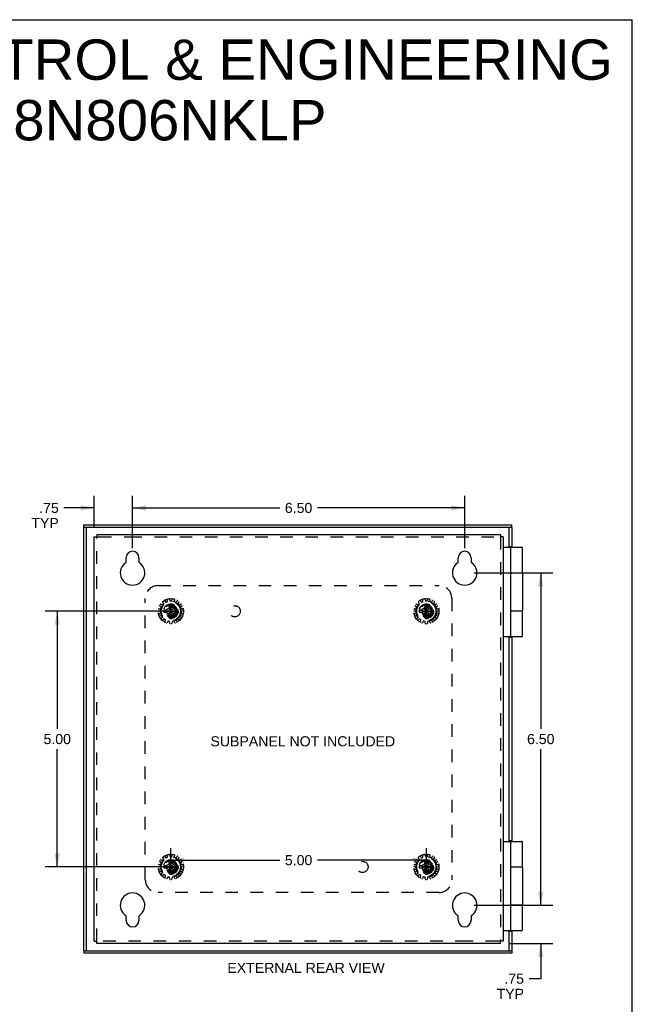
# Model space of a CAD drawing. Header units: inches. Extents: x 0 to 44.7, y 0 to 28.9.
# Tile 11 of 11: x 32.7 to 44.7, y 9.7 to 28.9. Entities that reach past the tile are written whole.
import ezdxf

# ---------------------------------------------------------------- set-up
doc = ezdxf.new("R2010")
doc.units = ezdxf.units.IN
doc.header["$LTSCALE"] = 2.460526
doc.header["$MEASUREMENT"] = 0
doc.linetypes.add('HIDDEN', pattern=[0.2, 0.1, -0.1])
doc.layers.get('0').update_dxf_attribs({"linetype": 'CONTINUOUS'})
for name, color, linetype in [('DEFAULT_2', 8, 'HIDDEN'), ('DIMENSIONS', 7, 'CONTINUOUS'), ('DOOR_ASSEMBLY', 7, 'CONTINUOUS'), ('SUBPANEL', 7, 'CONTINUOUS')]:
    doc.layers.add(name, color=color, linetype=linetype)
doc.styles.get("Standard").update_dxf_attribs({"font": 'arial.ttf'})
doc.dimstyles.new('DIMSTYLE_1', dxfattribs={"dimtxt": 0.197368, "dimasz": 0.263158, "dimexe": 0.09, "dimexo": 0.07, "dimgap": 0.0375, "dimtad": 0, "dimtih": 1, "dimtoh": 1, "dimzin": 4, "dimdsep": 46, "dimtxsty": 'Standard', "dimblk": '_FILLED', "dimblk1": '_FILLED', "dimblk2": '_FILLED', "dimcen": 0.09, "dimadec": 3, "dimazin": 1, "dimtfac": 1, "dimtdec": 3, "dimtofl": 0, "dimtmove": 0, "dimatfit": 3, "dimldrblk": '_FILLED', "dimfxl": 0, "dimtolj": 1, "dimtzin": 4, "dimarcsym": 0})

# ---------------------------------------------------------------- blocks, each defined once
blk = doc.blocks.new('_FILLED')
at = {"color": 0, "linetype": 'ByBlock'}
blk.add_solid([(0, 0), (-1, 0.2), (-1, -0.2)], dxfattribs=at)
blk = doc.blocks.new('*D3')
at = {"layer": 'DIMENSIONS', "color": 2, "linetype": 'Continuous'}
for p, q in [((35.663, 17.38), (33.245, 17.38)), ((33.482, 17.38), (33.482, 15.078)), ((33.482, 12.38), (33.482, 14.683)), ((35.663, 12.38), (33.245, 12.38))]:
    blk.add_line(p, q, dxfattribs=at)
at = {"layer": 'DIMENSIONS', "color": 2, "linetype": 'Continuous', "xscale": 0.2631578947, "yscale": 0.2631578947, "zscale": 0.2631578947}
for p, rotation in [((33.482, 17.38), 90), ((33.482, 12.38), 270)]:
    blk.add_blockref('_FILLED', p, dxfattribs=dict(at, rotation=rotation))
at = {"layer": 'DIMENSIONS', "color": 2, "linetype": 'Continuous', "insert": (33.482, 14.979), "char_height": 0.1974, "width": 0.53634, "attachment_point": 2, "line_spacing_factor": 0.9}
blk.add_mtext('5.00', dxfattribs=at)
blk = doc.blocks.new('*D4')
at = {"layer": 'DIMENSIONS', "color": 2, "linetype": 'Continuous'}
for p, q in [((35.706, 12.436), (35.706, 12.749)), ((40.706, 12.436), (40.706, 12.749)), ((35.706, 12.513), (37.839, 12.513)), ((40.706, 12.513), (38.573, 12.513))]:
    blk.add_line(p, q, dxfattribs=at)
at = {"layer": 'DIMENSIONS', "color": 2, "linetype": 'Continuous', "xscale": 0.2631578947, "yscale": 0.2631578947, "zscale": 0.2631578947, "rotation": 180}
blk.add_blockref('_FILLED', (35.706, 12.513), dxfattribs=at)
at = {"layer": 'DIMENSIONS', "color": 2, "linetype": 'Continuous', "xscale": 0.2631578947, "yscale": 0.2631578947, "zscale": 0.2631578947}
blk.add_blockref('_FILLED', (40.706, 12.513), dxfattribs=at)
at = {"layer": 'DIMENSIONS', "color": 2, "linetype": 'Continuous', "insert": (38.206, 12.611), "char_height": 0.1974, "width": 0.53634, "attachment_point": 2, "line_spacing_factor": 0.9}
blk.add_mtext('5.00', dxfattribs=at)
blk = doc.blocks.new('*D8')
at = {"layer": 'DIMENSIONS', "color": 2, "linetype": 'Continuous'}
for p, q in [((34.956, 18.611), (34.956, 19.637)), ((41.456, 18.611), (41.456, 19.637)), ((34.956, 19.4), (37.839, 19.4)), ((41.456, 19.4), (38.573, 19.4))]:
    blk.add_line(p, q, dxfattribs=at)
at = {"layer": 'DIMENSIONS', "color": 2, "linetype": 'Continuous', "xscale": 0.2631578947, "yscale": 0.2631578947, "zscale": 0.2631578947, "rotation": 180}
blk.add_blockref('_FILLED', (34.956, 19.4), dxfattribs=at)
at = {"layer": 'DIMENSIONS', "color": 2, "linetype": 'Continuous', "xscale": 0.2631578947, "yscale": 0.2631578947, "zscale": 0.2631578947}
blk.add_blockref('_FILLED', (41.456, 19.4), dxfattribs=at)
at = {"layer": 'DIMENSIONS', "color": 2, "linetype": 'Continuous', "insert": (38.206, 19.499), "char_height": 0.1974, "width": 0.53634, "attachment_point": 2, "line_spacing_factor": 0.9}
blk.add_mtext('6.50', dxfattribs=at)
blk = doc.blocks.new('*D9')
at = {"layer": 'DIMENSIONS', "color": 2, "linetype": 'Continuous'}
for p, q in [((41.64, 18.13), (43.182, 18.13)), ((42.945, 18.13), (42.945, 15.078)), ((42.945, 11.63), (42.945, 14.683)), ((41.64, 11.63), (43.182, 11.63))]:
    blk.add_line(p, q, dxfattribs=at)
at = {"layer": 'DIMENSIONS', "color": 2, "linetype": 'Continuous', "xscale": 0.2631578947, "yscale": 0.2631578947, "zscale": 0.2631578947}
for p, rotation in [((42.945, 18.13), 90), ((42.945, 11.63), 270)]:
    blk.add_blockref('_FILLED', p, dxfattribs=dict(at, rotation=rotation))
at = {"layer": 'DIMENSIONS', "color": 2, "linetype": 'Continuous', "insert": (42.945, 14.979), "char_height": 0.1974, "width": 0.53634, "attachment_point": 2, "line_spacing_factor": 0.9}
blk.add_mtext('6.50', dxfattribs=at)
blk = doc.blocks.new('*D12')
at = {"layer": 'DIMENSIONS', "color": 2, "linetype": 'Continuous'}
for p, q in [((42.945, 11.63), (42.945, 12.157)), ((41.64, 11.63), (43.182, 11.63)), ((42.342, 10.88), (43.182, 10.88)), ((42.945, 10.88), (42.945, 10.194)), ((42.945, 10.194), (42.715, 10.194))]:
    blk.add_line(p, q, dxfattribs=at)
at = {"layer": 'DIMENSIONS', "color": 2, "linetype": 'Continuous', "xscale": 0.2631578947, "yscale": 0.2631578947, "zscale": 0.2631578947}
for p, rotation in [((42.945, 11.63), 270), ((42.945, 10.88), 90)]:
    blk.add_blockref('_FILLED', p, dxfattribs=dict(at, rotation=rotation))
at = {"layer": 'DIMENSIONS', "color": 2, "linetype": 'Continuous', "insert": (42.616, 10.293), "char_height": 0.1974, "width": 0.53488, "attachment_point": 3, "line_spacing_factor": 0.9}
blk.add_mtext('.75\\PTYP', dxfattribs=at)
blk = doc.blocks.new('*D13')
at = {"layer": 'DIMENSIONS', "color": 2, "linetype": 'Continuous'}
for p, q in [((34.206, 19.016), (34.206, 19.637)), ((34.956, 18.611), (34.956, 19.637)), ((34.206, 19.4), (33.611, 19.4)), ((34.956, 19.4), (35.483, 19.4))]:
    blk.add_line(p, q, dxfattribs=at)
at = {"layer": 'DIMENSIONS', "color": 2, "linetype": 'Continuous', "xscale": 0.2631578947, "yscale": 0.2631578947, "zscale": 0.2631578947}
blk.add_blockref('_FILLED', (34.206, 19.4), dxfattribs=at)
at = {"layer": 'DIMENSIONS', "color": 2, "linetype": 'Continuous', "xscale": 0.2631578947, "yscale": 0.2631578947, "zscale": 0.2631578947, "rotation": 180}
blk.add_blockref('_FILLED', (34.956, 19.4), dxfattribs=at)
at = {"layer": 'DIMENSIONS', "color": 2, "linetype": 'Continuous', "insert": (33.512, 19.499), "char_height": 0.1974, "width": 0.53488, "attachment_point": 3, "line_spacing_factor": 0.9}
blk.add_mtext('.75\\PTYP', dxfattribs=at)

msp = doc.modelspace()

# ---------------------------------------------------------------- linework, layer by layer
at = {"color": 7, "linetype": 'Continuous'}
for p, q in [((0, 28.947), (44.737, 28.947)), ((44.737, 0), (44.737, 28.947)), ((34.254, 18.88), (34.254, 18.832)), ((42.158, 18.88), (42.158, 18.832)), ((34.206, 18.832), (34.254, 18.832)), ((42.206, 18.832), (42.158, 18.832)), ((34.206, 10.928), (34.254, 10.928)), ((34.254, 10.88), (34.254, 10.928)), ((42.206, 10.928), (42.158, 10.928)), ((42.158, 10.88), (42.158, 10.928))]:
    msp.add_line(p, q, dxfattribs=at)
at = {"color": 3, "linetype": 'Continuous'}
for p, q in [((34.254, 18.88), (42.158, 18.88)), ((34.206, 10.928), (34.206, 18.832)), ((42.206, 18.832), (42.206, 10.928)), ((34.831, 18.346), (34.831, 18.427)), ((35.081, 18.427), (35.081, 18.346)), ((41.331, 18.346), (41.331, 18.427)), ((41.581, 18.427), (41.581, 18.346)), ((34.831, 11.333), (34.831, 11.414)), ((35.081, 11.414), (35.081, 11.333)), ((41.331, 11.333), (41.331, 11.414)), ((41.581, 11.414), (41.581, 11.333)), ((42.158, 10.88), (34.254, 10.88))]:
    msp.add_line(p, q, dxfattribs=at)
for centre, radius, start, end in [((34.956, 18.427), 0.125, 0, 180), ((41.456, 18.427), 0.125, 0, 180), ((34.956, 18.13), 0.24, 123.8964, 56.1036), ((34.811, 18.346), 0.02, 303.8964, 360), ((35.101, 18.346), 0.02, 180, 236.1036), ((41.456, 18.13), 0.24, 123.8964, 56.1036), ((41.311, 18.346), 0.02, 303.8964, 360), ((41.601, 18.346), 0.02, 180, 236.1036), ((34.956, 11.63), 0.24, 303.8964, 236.1036), ((41.456, 11.63), 0.24, 303.8964, 236.1036), ((34.811, 11.414), 0.02, 0, 56.1036), ((35.101, 11.414), 0.02, 123.8964, 180), ((41.311, 11.414), 0.02, 0, 56.1036), ((41.601, 11.414), 0.02, 123.8964, 180), ((34.956, 11.333), 0.125, 180, 360), ((41.456, 11.333), 0.125, 180, 360)]:
    msp.add_arc(centre, radius, start, end, dxfattribs=at)
at = {"layer": 'DEFAULT_2', "color": 8, "linetype": 'HIDDEN'}
for p, q in [((34.254, 10.928), (34.254, 18.832)), ((34.254, 18.832), (34.301, 18.832)), ((34.301, 18.832), (34.894, 18.832)), ((34.894, 18.832), (42.158, 18.832)), ((42.158, 18.832), (42.158, 10.928)), ((35.565, 17.534), (35.549, 17.559)), ((35.55, 17.507), (35.564, 17.522)), ((35.585, 17.584), (35.604, 17.563)), ((35.615, 17.56), (35.634, 17.568)), ((35.639, 17.578), (35.636, 17.607)), ((35.679, 17.616), (35.687, 17.588)), ((35.696, 17.581), (35.716, 17.581)), ((35.726, 17.588), (35.734, 17.616)), ((35.777, 17.607), (35.773, 17.578)), ((35.779, 17.568), (35.797, 17.56)), ((35.809, 17.563), (35.827, 17.584)), ((35.863, 17.559), (35.848, 17.534)), ((35.849, 17.522), (35.862, 17.507)), ((40.565, 17.534), (40.549, 17.559)), ((40.55, 17.507), (40.564, 17.522)), ((40.585, 17.584), (40.604, 17.563)), ((40.615, 17.56), (40.634, 17.568)), ((40.639, 17.578), (40.636, 17.607)), ((40.679, 17.616), (40.687, 17.588)), ((40.696, 17.581), (40.716, 17.581)), ((40.726, 17.588), (40.734, 17.616)), ((40.777, 17.607), (40.773, 17.578)), ((40.779, 17.568), (40.797, 17.56)), ((40.809, 17.563), (40.827, 17.584)), ((40.863, 17.559), (40.848, 17.534)), ((40.849, 17.522), (40.862, 17.507)), ((35.497, 17.378), (35.469, 17.383)), ((35.473, 17.427), (35.502, 17.426)), ((35.475, 17.328), (35.501, 17.339)), ((35.514, 17.463), (35.491, 17.479)), ((35.507, 17.349), (35.505, 17.369)), ((35.512, 17.433), (35.518, 17.452)), ((35.513, 17.518), (35.538, 17.505)), ((35.566, 17.398), (35.847, 17.362)), ((35.566, 17.362), (35.847, 17.398)), ((35.567, 17.398), (35.566, 17.398)), ((35.566, 17.362), (35.567, 17.362)), ((35.602, 17.398), (35.567, 17.398)), ((35.567, 17.362), (35.602, 17.362)), ((35.657, 17.43), (35.602, 17.398)), ((35.602, 17.398), (35.811, 17.362)), ((35.602, 17.362), (35.811, 17.398)), ((35.602, 17.362), (35.657, 17.331)), ((35.688, 17.485), (35.657, 17.43)), ((35.657, 17.331), (35.756, 17.43)), ((35.657, 17.43), (35.756, 17.331)), ((35.657, 17.331), (35.688, 17.276)), ((35.688, 17.24), (35.724, 17.521)), ((35.688, 17.521), (35.688, 17.52)), ((35.724, 17.24), (35.688, 17.521)), ((35.688, 17.52), (35.688, 17.485)), ((35.688, 17.276), (35.724, 17.485)), ((35.724, 17.276), (35.688, 17.485)), ((35.724, 17.52), (35.724, 17.521)), ((35.724, 17.485), (35.724, 17.52)), ((35.756, 17.43), (35.724, 17.485)), ((35.724, 17.276), (35.756, 17.331)), ((35.811, 17.398), (35.756, 17.43)), ((35.756, 17.331), (35.811, 17.362)), ((35.846, 17.398), (35.811, 17.398)), ((35.811, 17.362), (35.846, 17.362)), ((35.847, 17.398), (35.846, 17.398)), ((35.846, 17.362), (35.847, 17.362)), ((35.874, 17.505), (35.9, 17.518)), ((35.894, 17.452), (35.901, 17.433)), ((35.922, 17.479), (35.898, 17.463)), ((35.907, 17.369), (35.905, 17.349)), ((35.91, 17.426), (35.939, 17.427)), ((35.911, 17.339), (35.938, 17.328)), ((35.944, 17.383), (35.915, 17.378)), ((40.497, 17.378), (40.469, 17.383)), ((40.473, 17.427), (40.502, 17.426)), ((40.475, 17.328), (40.501, 17.339)), ((40.514, 17.463), (40.491, 17.479)), ((40.507, 17.349), (40.505, 17.369)), ((40.512, 17.433), (40.518, 17.452)), ((40.513, 17.518), (40.538, 17.505)), ((40.566, 17.362), (40.847, 17.398)), ((40.567, 17.398), (40.566, 17.398)), ((40.566, 17.398), (40.847, 17.362)), ((40.566, 17.362), (40.567, 17.362)), ((40.602, 17.398), (40.567, 17.398)), ((40.567, 17.362), (40.602, 17.362)), ((40.657, 17.43), (40.602, 17.398)), ((40.602, 17.362), (40.811, 17.398)), ((40.602, 17.398), (40.811, 17.362)), ((40.602, 17.362), (40.657, 17.331)), ((40.688, 17.485), (40.657, 17.43)), ((40.657, 17.331), (40.756, 17.43)), ((40.657, 17.43), (40.756, 17.331)), ((40.657, 17.331), (40.688, 17.276)), ((40.688, 17.521), (40.688, 17.52)), ((40.688, 17.24), (40.724, 17.521)), ((40.724, 17.24), (40.688, 17.521)), ((40.688, 17.52), (40.688, 17.485)), ((40.688, 17.276), (40.724, 17.485)), ((40.724, 17.276), (40.688, 17.485)), ((40.724, 17.52), (40.724, 17.521)), ((40.724, 17.485), (40.724, 17.52)), ((40.756, 17.43), (40.724, 17.485)), ((40.724, 17.276), (40.756, 17.331)), ((40.811, 17.398), (40.756, 17.43)), ((40.756, 17.331), (40.811, 17.362)), ((40.846, 17.398), (40.811, 17.398)), ((40.811, 17.362), (40.846, 17.362)), ((40.847, 17.398), (40.846, 17.398)), ((40.846, 17.362), (40.847, 17.362)), ((40.874, 17.505), (40.9, 17.518)), ((40.894, 17.452), (40.901, 17.433)), ((40.922, 17.479), (40.898, 17.463)), ((40.907, 17.369), (40.905, 17.349)), ((40.91, 17.426), (40.939, 17.427)), ((40.911, 17.339), (40.938, 17.328)), ((40.944, 17.383), (40.915, 17.378)), ((35.516, 17.293), (35.488, 17.286)), ((35.516, 17.238), (35.536, 17.259)), ((35.537, 17.271), (35.527, 17.288)), ((35.568, 17.223), (35.545, 17.206)), ((35.596, 17.212), (35.58, 17.224)), ((35.59, 17.173), (35.6, 17.2)), ((35.644, 17.181), (35.63, 17.155)), ((35.674, 17.182), (35.655, 17.186)), ((35.684, 17.144), (35.682, 17.173)), ((35.688, 17.276), (35.688, 17.241)), ((35.688, 17.241), (35.688, 17.24)), ((35.724, 17.241), (35.724, 17.276)), ((35.724, 17.24), (35.724, 17.241)), ((35.73, 17.173), (35.728, 17.144)), ((35.758, 17.186), (35.738, 17.182)), ((35.782, 17.155), (35.769, 17.181)), ((35.813, 17.2), (35.823, 17.173)), ((35.833, 17.224), (35.816, 17.212)), ((35.867, 17.206), (35.845, 17.223)), ((35.885, 17.288), (35.875, 17.271)), ((35.877, 17.259), (35.897, 17.238)), ((35.924, 17.286), (35.896, 17.293)), ((40.516, 17.293), (40.488, 17.286)), ((40.516, 17.238), (40.536, 17.259)), ((40.537, 17.271), (40.527, 17.288)), ((40.568, 17.223), (40.545, 17.206)), ((40.596, 17.212), (40.58, 17.224)), ((40.59, 17.173), (40.6, 17.2)), ((40.644, 17.181), (40.63, 17.155)), ((40.674, 17.182), (40.655, 17.186)), ((40.684, 17.144), (40.682, 17.173)), ((40.688, 17.276), (40.688, 17.241)), ((40.688, 17.241), (40.688, 17.24)), ((40.724, 17.241), (40.724, 17.276)), ((40.724, 17.24), (40.724, 17.241)), ((40.73, 17.173), (40.728, 17.144)), ((40.758, 17.186), (40.738, 17.182)), ((40.782, 17.155), (40.769, 17.181)), ((40.813, 17.2), (40.823, 17.173)), ((40.833, 17.224), (40.816, 17.212)), ((40.867, 17.206), (40.845, 17.223)), ((40.885, 17.288), (40.875, 17.271)), ((40.877, 17.259), (40.897, 17.238)), ((40.924, 17.286), (40.896, 17.293)), ((35.513, 12.518), (35.538, 12.505)), ((35.565, 12.534), (35.549, 12.559)), ((35.55, 12.507), (35.564, 12.522)), ((35.585, 12.584), (35.604, 12.563)), ((35.615, 12.56), (35.634, 12.568)), ((35.639, 12.578), (35.636, 12.607)), ((35.679, 12.616), (35.687, 12.588)), ((35.724, 12.24), (35.688, 12.521)), ((35.688, 12.521), (35.688, 12.52)), ((35.688, 12.24), (35.724, 12.521)), ((35.688, 12.52), (35.688, 12.485)), ((35.696, 12.581), (35.716, 12.581)), ((35.724, 12.52), (35.724, 12.521)), ((35.724, 12.485), (35.724, 12.52)), ((35.726, 12.588), (35.734, 12.616)), ((35.777, 12.607), (35.773, 12.578)), ((35.779, 12.568), (35.797, 12.56)), ((35.809, 12.563), (35.827, 12.584)), ((35.863, 12.559), (35.848, 12.534)), ((35.849, 12.522), (35.862, 12.507)), ((35.874, 12.505), (35.9, 12.518)), ((40.513, 12.518), (40.538, 12.505)), ((40.565, 12.534), (40.549, 12.559)), ((40.55, 12.507), (40.564, 12.522)), ((40.585, 12.584), (40.604, 12.563)), ((40.615, 12.56), (40.634, 12.568)), ((40.639, 12.578), (40.636, 12.607)), ((40.679, 12.616), (40.687, 12.588)), ((40.724, 12.24), (40.688, 12.521)), ((40.688, 12.521), (40.688, 12.52)), ((40.688, 12.24), (40.724, 12.521)), ((40.688, 12.52), (40.688, 12.485)), ((40.696, 12.581), (40.716, 12.581)), ((40.724, 12.52), (40.724, 12.521)), ((40.724, 12.485), (40.724, 12.52)), ((40.726, 12.588), (40.734, 12.616)), ((40.777, 12.607), (40.773, 12.578)), ((40.779, 12.568), (40.797, 12.56)), ((40.809, 12.563), (40.827, 12.584)), ((40.863, 12.559), (40.848, 12.534)), ((40.849, 12.522), (40.862, 12.507)), ((40.874, 12.505), (40.9, 12.518)), ((35.497, 12.378), (35.469, 12.383)), ((35.473, 12.427), (35.502, 12.426)), ((35.475, 12.328), (35.501, 12.339)), ((35.514, 12.463), (35.491, 12.479)), ((35.507, 12.349), (35.505, 12.369)), ((35.512, 12.433), (35.518, 12.452)), ((35.566, 12.398), (35.847, 12.362)), ((35.567, 12.398), (35.566, 12.398)), ((35.566, 12.362), (35.847, 12.398)), ((35.566, 12.362), (35.567, 12.362)), ((35.602, 12.398), (35.567, 12.398)), ((35.567, 12.362), (35.602, 12.362)), ((35.657, 12.43), (35.602, 12.398)), ((35.602, 12.398), (35.811, 12.362)), ((35.602, 12.362), (35.811, 12.398)), ((35.602, 12.362), (35.657, 12.331)), ((35.688, 12.485), (35.657, 12.43)), ((35.657, 12.43), (35.756, 12.331)), ((35.657, 12.331), (35.756, 12.43)), ((35.657, 12.331), (35.688, 12.276)), ((35.724, 12.276), (35.688, 12.485)), ((35.688, 12.276), (35.724, 12.485)), ((35.756, 12.43), (35.724, 12.485)), ((35.724, 12.276), (35.756, 12.331)), ((35.811, 12.398), (35.756, 12.43)), ((35.756, 12.331), (35.811, 12.362)), ((35.846, 12.398), (35.811, 12.398)), ((35.811, 12.362), (35.846, 12.362)), ((35.847, 12.398), (35.846, 12.398)), ((35.846, 12.362), (35.847, 12.362)), ((35.894, 12.452), (35.901, 12.433)), ((35.922, 12.479), (35.898, 12.463)), ((35.907, 12.369), (35.905, 12.349)), ((35.91, 12.426), (35.939, 12.427)), ((35.911, 12.339), (35.938, 12.328)), ((35.944, 12.383), (35.915, 12.378)), ((40.497, 12.378), (40.469, 12.383)), ((40.473, 12.427), (40.502, 12.426)), ((40.475, 12.328), (40.501, 12.339)), ((40.514, 12.463), (40.491, 12.479)), ((40.507, 12.349), (40.505, 12.369)), ((40.512, 12.433), (40.518, 12.452)), ((40.566, 12.362), (40.847, 12.398)), ((40.567, 12.398), (40.566, 12.398)), ((40.566, 12.398), (40.847, 12.362)), ((40.566, 12.362), (40.567, 12.362)), ((40.602, 12.398), (40.567, 12.398)), ((40.567, 12.362), (40.602, 12.362)), ((40.657, 12.43), (40.602, 12.398)), ((40.602, 12.362), (40.811, 12.398)), ((40.602, 12.398), (40.811, 12.362)), ((40.602, 12.362), (40.657, 12.331)), ((40.688, 12.485), (40.657, 12.43)), ((40.657, 12.43), (40.756, 12.331)), ((40.657, 12.331), (40.756, 12.43)), ((40.657, 12.331), (40.688, 12.276)), ((40.724, 12.276), (40.688, 12.485)), ((40.688, 12.276), (40.724, 12.485)), ((40.756, 12.43), (40.724, 12.485)), ((40.724, 12.276), (40.756, 12.331)), ((40.811, 12.398), (40.756, 12.43)), ((40.756, 12.331), (40.811, 12.362)), ((40.846, 12.398), (40.811, 12.398)), ((40.811, 12.362), (40.846, 12.362)), ((40.847, 12.398), (40.846, 12.398)), ((40.846, 12.362), (40.847, 12.362)), ((40.894, 12.452), (40.901, 12.433)), ((40.922, 12.479), (40.898, 12.463)), ((40.907, 12.369), (40.905, 12.349)), ((40.91, 12.426), (40.939, 12.427)), ((40.911, 12.339), (40.938, 12.328)), ((40.944, 12.383), (40.915, 12.378)), ((35.516, 12.293), (35.488, 12.286)), ((35.516, 12.238), (35.536, 12.259)), ((35.537, 12.271), (35.527, 12.288)), ((35.568, 12.223), (35.545, 12.206)), ((35.596, 12.212), (35.58, 12.224)), ((35.59, 12.173), (35.6, 12.2)), ((35.644, 12.181), (35.63, 12.155)), ((35.674, 12.182), (35.655, 12.186)), ((35.684, 12.144), (35.682, 12.173)), ((35.688, 12.276), (35.688, 12.241)), ((35.688, 12.241), (35.688, 12.24)), ((35.724, 12.241), (35.724, 12.276)), ((35.724, 12.24), (35.724, 12.241)), ((35.73, 12.173), (35.728, 12.144)), ((35.758, 12.186), (35.738, 12.182)), ((35.782, 12.155), (35.769, 12.181)), ((35.813, 12.2), (35.823, 12.173)), ((35.833, 12.224), (35.816, 12.212)), ((35.867, 12.206), (35.845, 12.223)), ((35.885, 12.288), (35.875, 12.271)), ((35.877, 12.259), (35.897, 12.238)), ((35.924, 12.286), (35.896, 12.293)), ((40.516, 12.293), (40.488, 12.286)), ((40.516, 12.238), (40.536, 12.259)), ((40.537, 12.271), (40.527, 12.288)), ((40.568, 12.223), (40.545, 12.206)), ((40.596, 12.212), (40.58, 12.224)), ((40.59, 12.173), (40.6, 12.2)), ((40.644, 12.181), (40.63, 12.155)), ((40.674, 12.182), (40.655, 12.186)), ((40.684, 12.144), (40.682, 12.173)), ((40.688, 12.276), (40.688, 12.241)), ((40.688, 12.241), (40.688, 12.24)), ((40.724, 12.241), (40.724, 12.276)), ((40.724, 12.24), (40.724, 12.241)), ((40.73, 12.173), (40.728, 12.144)), ((40.758, 12.186), (40.738, 12.182)), ((40.782, 12.155), (40.769, 12.181)), ((40.813, 12.2), (40.823, 12.173)), ((40.833, 12.224), (40.816, 12.212)), ((40.867, 12.206), (40.845, 12.223)), ((40.885, 12.288), (40.875, 12.271)), ((40.877, 12.259), (40.897, 12.238)), ((40.924, 12.286), (40.896, 12.293)), ((41.518, 10.928), (34.254, 10.928)), ((42.111, 10.928), (41.518, 10.928)), ((42.158, 10.928), (42.111, 10.928))]:
    msp.add_line(p, q, dxfattribs=at)
for points in [[(35.566, 17.398), (35.566, 17.395), (35.566, 17.392), (35.566, 17.389), (35.566, 17.386), (35.566, 17.383), (35.566, 17.38)], [(35.566, 17.38), (35.566, 17.377), (35.566, 17.374), (35.566, 17.371), (35.566, 17.368), (35.566, 17.365), (35.566, 17.362)], [(35.724, 17.521), (35.718, 17.521), (35.712, 17.521), (35.706, 17.521), (35.7, 17.521), (35.694, 17.521), (35.688, 17.521)], [(35.847, 17.38), (35.847, 17.383), (35.847, 17.386), (35.847, 17.389), (35.847, 17.392), (35.847, 17.395), (35.847, 17.398)], [(35.847, 17.362), (35.847, 17.365), (35.847, 17.368), (35.847, 17.371), (35.847, 17.374), (35.847, 17.377), (35.847, 17.38)], [(40.566, 17.398), (40.566, 17.395), (40.566, 17.392), (40.566, 17.389), (40.566, 17.386), (40.566, 17.383), (40.566, 17.38)], [(40.566, 17.38), (40.566, 17.377), (40.566, 17.374), (40.566, 17.371), (40.566, 17.368), (40.566, 17.365), (40.566, 17.362)], [(40.724, 17.521), (40.718, 17.521), (40.712, 17.521), (40.706, 17.521), (40.7, 17.521), (40.694, 17.521), (40.688, 17.521)], [(40.847, 17.38), (40.847, 17.383), (40.847, 17.386), (40.847, 17.389), (40.847, 17.392), (40.847, 17.395), (40.847, 17.398)], [(40.847, 17.362), (40.847, 17.365), (40.847, 17.368), (40.847, 17.371), (40.847, 17.374), (40.847, 17.377), (40.847, 17.38)], [(35.688, 17.24), (35.694, 17.24), (35.7, 17.24), (35.706, 17.24), (35.712, 17.24), (35.718, 17.24), (35.724, 17.24)], [(40.688, 17.24), (40.694, 17.24), (40.7, 17.24), (40.706, 17.24), (40.712, 17.24), (40.718, 17.24), (40.724, 17.24)], [(35.724, 12.521), (35.718, 12.521), (35.712, 12.521), (35.706, 12.521), (35.7, 12.521), (35.694, 12.521), (35.688, 12.521)], [(40.724, 12.521), (40.718, 12.521), (40.712, 12.521), (40.706, 12.521), (40.7, 12.521), (40.694, 12.521), (40.688, 12.521)], [(35.566, 12.398), (35.566, 12.395), (35.566, 12.392), (35.566, 12.389), (35.566, 12.386), (35.566, 12.383), (35.566, 12.38)], [(35.566, 12.38), (35.566, 12.377), (35.566, 12.374), (35.566, 12.371), (35.566, 12.368), (35.566, 12.365), (35.566, 12.362)], [(35.847, 12.38), (35.847, 12.383), (35.847, 12.386), (35.847, 12.389), (35.847, 12.392), (35.847, 12.395), (35.847, 12.398)], [(35.847, 12.362), (35.847, 12.365), (35.847, 12.368), (35.847, 12.371), (35.847, 12.374), (35.847, 12.377), (35.847, 12.38)], [(40.566, 12.398), (40.566, 12.395), (40.566, 12.392), (40.566, 12.389), (40.566, 12.386), (40.566, 12.383), (40.566, 12.38)], [(40.566, 12.38), (40.566, 12.377), (40.566, 12.374), (40.566, 12.371), (40.566, 12.368), (40.566, 12.365), (40.566, 12.362)], [(40.847, 12.38), (40.847, 12.383), (40.847, 12.386), (40.847, 12.389), (40.847, 12.392), (40.847, 12.395), (40.847, 12.398)], [(40.847, 12.362), (40.847, 12.365), (40.847, 12.368), (40.847, 12.371), (40.847, 12.374), (40.847, 12.377), (40.847, 12.38)], [(35.688, 12.24), (35.694, 12.24), (35.7, 12.24), (35.706, 12.24), (35.712, 12.24), (35.718, 12.24), (35.724, 12.24)], [(40.688, 12.24), (40.694, 12.24), (40.7, 12.24), (40.706, 12.24), (40.712, 12.24), (40.718, 12.24), (40.724, 12.24)]]:
    msp.add_lwpolyline(points, dxfattribs=at)
for centre, radius in [((35.706, 17.38), 0.246), ((35.706, 17.38), 0.201), ((35.706, 17.38), 0.188), ((35.706, 17.38), 0.143), ((40.706, 17.38), 0.246), ((40.706, 17.38), 0.201), ((40.706, 17.38), 0.188), ((40.706, 17.38), 0.143), ((35.706, 17.38), 0.128), ((35.706, 17.38), 0.125), ((35.706, 17.38), 0.124), ((35.706, 17.38), 0.114), ((35.706, 17.38), 0.102), ((35.706, 17.38), 0.1), ((40.706, 17.38), 0.128), ((40.706, 17.38), 0.125), ((40.706, 17.38), 0.124), ((40.706, 17.38), 0.114), ((40.706, 17.38), 0.102), ((40.706, 17.38), 0.1), ((35.706, 12.38), 0.246), ((35.706, 12.38), 0.201), ((35.706, 12.38), 0.188), ((35.706, 12.38), 0.143), ((40.706, 12.38), 0.246), ((40.706, 12.38), 0.201), ((40.706, 12.38), 0.188), ((40.706, 12.38), 0.143), ((35.706, 12.38), 0.128), ((35.706, 12.38), 0.125), ((35.706, 12.38), 0.124), ((35.706, 12.38), 0.114), ((35.706, 12.38), 0.102), ((35.706, 12.38), 0.1), ((40.706, 12.38), 0.128), ((40.706, 12.38), 0.125), ((40.706, 12.38), 0.124), ((40.706, 12.38), 0.114), ((40.706, 12.38), 0.102), ((40.706, 12.38), 0.1)]:
    msp.add_circle(centre, radius, dxfattribs=at)
for centre, start, end in [((35.558, 17.564), 128.9326, 211.8493), ((35.556, 17.529), 318, 31.8493), ((35.578, 17.578), 40.1507, 123.0674), ((35.611, 17.569), 220.1507, 294), ((35.63, 17.577), 294, 7.8493), ((35.645, 17.608), 104.9326, 187.8493), ((35.669, 17.613), 16.1507, 99.0674), ((35.696, 17.591), 196.1507, 270), ((35.716, 17.591), 270, 343.8493), ((35.743, 17.613), 80.9326, 163.8493), ((35.767, 17.608), 352.1507, 75.0674), ((35.783, 17.577), 172.1507, 246), ((35.801, 17.569), 246, 319.8493), ((35.835, 17.578), 56.9326, 139.8493), ((35.856, 17.529), 148.1507, 222), ((35.855, 17.564), 328.1507, 51.0674), ((40.558, 17.564), 128.9326, 211.8493), ((40.556, 17.529), 318, 31.8493), ((40.578, 17.578), 40.1507, 123.0674), ((40.611, 17.569), 220.1507, 294), ((40.63, 17.577), 294, 7.8493), ((40.645, 17.608), 104.9326, 187.8493), ((40.669, 17.613), 16.1507, 99.0674), ((40.696, 17.591), 196.1507, 270), ((40.716, 17.591), 270, 343.8493), ((40.743, 17.613), 80.9326, 163.8493), ((40.767, 17.608), 352.1507, 75.0674), ((40.783, 17.577), 172.1507, 246), ((40.801, 17.569), 246, 319.8493), ((40.835, 17.578), 56.9326, 139.8493), ((40.856, 17.529), 148.1507, 222), ((40.855, 17.564), 328.1507, 51.0674), ((35.471, 17.393), 176.9326, 259.8493), ((35.473, 17.417), 88.1507, 171.0674), ((35.496, 17.488), 152.9326, 235.8493), ((35.495, 17.368), 6, 79.8493), ((35.508, 17.509), 64.1507, 147.0674), ((35.497, 17.348), 292.1507, 6), ((35.503, 17.436), 268.1507, 342), ((35.509, 17.455), 342, 55.8493), ((35.543, 17.514), 244.1507, 318), ((35.87, 17.514), 222, 295.8493), ((35.904, 17.455), 124.1507, 198), ((35.904, 17.509), 32.9326, 115.8493), ((35.91, 17.436), 198, 271.8493), ((35.915, 17.348), 174, 247.8493), ((35.917, 17.368), 100.1507, 174), ((35.916, 17.488), 304.1507, 27.0674), ((35.939, 17.417), 8.9326, 91.8493), ((35.942, 17.393), 280.1507, 3.0674), ((40.471, 17.393), 176.9326, 259.8493), ((40.473, 17.417), 88.1507, 171.0674), ((40.496, 17.488), 152.9326, 235.8493), ((40.495, 17.368), 6, 79.8493), ((40.508, 17.509), 64.1507, 147.0674), ((40.497, 17.348), 292.1507, 6), ((40.503, 17.436), 268.1507, 342), ((40.509, 17.455), 342, 55.8493), ((40.543, 17.514), 244.1507, 318), ((40.87, 17.514), 222, 295.8493), ((40.904, 17.455), 124.1507, 198), ((40.904, 17.509), 32.9326, 115.8493), ((40.91, 17.436), 198, 271.8493), ((40.915, 17.348), 174, 247.8493), ((40.917, 17.368), 100.1507, 174), ((40.916, 17.488), 304.1507, 27.0674), ((40.939, 17.417), 8.9326, 91.8493), ((40.942, 17.393), 280.1507, 3.0674), ((35.478, 17.319), 112.1507, 195.0674), ((35.486, 17.296), 200.9326, 283.8493), ((35.523, 17.232), 136.1507, 219.0674), ((35.519, 17.283), 30, 103.8493), ((35.539, 17.214), 224.9326, 307.8493), ((35.529, 17.266), 316.1507, 30), ((35.574, 17.215), 54, 127.8493), ((35.599, 17.17), 160.1507, 243.0674), ((35.59, 17.204), 340.1507, 54), ((35.621, 17.16), 248.9326, 331.8493), ((35.653, 17.176), 78, 151.8493), ((35.672, 17.172), 4.1507, 78), ((35.694, 17.145), 184.1507, 267.0674), ((35.718, 17.145), 272.9326, 355.8493), ((35.74, 17.172), 102, 175.8493), ((35.76, 17.176), 28.1507, 102), ((35.791, 17.16), 208.1507, 291.0674), ((35.822, 17.204), 126, 199.8493), ((35.813, 17.17), 296.9326, 19.8493), ((35.838, 17.215), 52.1507, 126), ((35.873, 17.214), 232.1507, 315.0674), ((35.884, 17.266), 150, 223.8493), ((35.894, 17.283), 76.1507, 150), ((35.89, 17.232), 320.9326, 43.8493), ((35.927, 17.296), 256.1507, 339.0674), ((35.934, 17.319), 344.9326, 67.8493), ((40.478, 17.319), 112.1507, 195.0674), ((40.486, 17.296), 200.9326, 283.8493), ((40.523, 17.232), 136.1507, 219.0674), ((40.519, 17.283), 30, 103.8493), ((40.539, 17.214), 224.9326, 307.8493), ((40.529, 17.266), 316.1507, 30), ((40.574, 17.215), 54, 127.8493), ((40.599, 17.17), 160.1507, 243.0674), ((40.59, 17.204), 340.1507, 54), ((40.621, 17.16), 248.9326, 331.8493), ((40.653, 17.176), 78, 151.8493), ((40.672, 17.172), 4.1507, 78), ((40.694, 17.145), 184.1507, 267.0674), ((40.718, 17.145), 272.9326, 355.8493), ((40.74, 17.172), 102, 175.8493), ((40.76, 17.176), 28.1507, 102), ((40.791, 17.16), 208.1507, 291.0674), ((40.822, 17.204), 126, 199.8493), ((40.813, 17.17), 296.9326, 19.8493), ((40.838, 17.215), 52.1507, 126), ((40.873, 17.214), 232.1507, 315.0674), ((40.884, 17.266), 150, 223.8493), ((40.894, 17.283), 76.1507, 150), ((40.89, 17.232), 320.9326, 43.8493), ((40.927, 17.296), 256.1507, 339.0674), ((40.934, 17.319), 344.9326, 67.8493), ((35.508, 12.509), 64.1507, 147.0674), ((35.558, 12.564), 128.9326, 211.8493), ((35.556, 12.529), 318, 31.8493), ((35.578, 12.578), 40.1507, 123.0674), ((35.611, 12.569), 220.1507, 294), ((35.63, 12.577), 294, 7.8493), ((35.645, 12.608), 104.9326, 187.8493), ((35.669, 12.613), 16.1507, 99.0674), ((35.696, 12.591), 196.1507, 270), ((35.716, 12.591), 270, 343.8493), ((35.743, 12.613), 80.9326, 163.8493), ((35.767, 12.608), 352.1507, 75.0674), ((35.783, 12.577), 172.1507, 246), ((35.801, 12.569), 246, 319.8493), ((35.835, 12.578), 56.9326, 139.8493), ((35.856, 12.529), 148.1507, 222), ((35.855, 12.564), 328.1507, 51.0674), ((35.904, 12.509), 32.9326, 115.8493), ((40.508, 12.509), 64.1507, 147.0674), ((40.558, 12.564), 128.9326, 211.8493), ((40.556, 12.529), 318, 31.8493), ((40.578, 12.578), 40.1507, 123.0674), ((40.611, 12.569), 220.1507, 294), ((40.63, 12.577), 294, 7.8493), ((40.645, 12.608), 104.9326, 187.8493), ((40.669, 12.613), 16.1507, 99.0674), ((40.696, 12.591), 196.1507, 270), ((40.716, 12.591), 270, 343.8493), ((40.743, 12.613), 80.9326, 163.8493), ((40.767, 12.608), 352.1507, 75.0674), ((40.783, 12.577), 172.1507, 246), ((40.801, 12.569), 246, 319.8493), ((40.835, 12.578), 56.9326, 139.8493), ((40.856, 12.529), 148.1507, 222), ((40.855, 12.564), 328.1507, 51.0674), ((40.904, 12.509), 32.9326, 115.8493), ((35.471, 12.393), 176.9326, 259.8493), ((35.473, 12.417), 88.1507, 171.0674), ((35.478, 12.319), 112.1507, 195.0674), ((35.496, 12.488), 152.9326, 235.8493), ((35.495, 12.368), 6, 79.8493), ((35.497, 12.348), 292.1507, 6), ((35.503, 12.436), 268.1507, 342), ((35.509, 12.455), 342, 55.8493), ((35.543, 12.514), 244.1507, 318), ((35.87, 12.514), 222, 295.8493), ((35.904, 12.455), 124.1507, 198), ((35.91, 12.436), 198, 271.8493), ((35.915, 12.348), 174, 247.8493), ((35.917, 12.368), 100.1507, 174), ((35.916, 12.488), 304.1507, 27.0674), ((35.934, 12.319), 344.9326, 67.8493), ((35.939, 12.417), 8.9326, 91.8493), ((35.942, 12.393), 280.1507, 3.0674), ((40.471, 12.393), 176.9326, 259.8493), ((40.473, 12.417), 88.1507, 171.0674), ((40.478, 12.319), 112.1507, 195.0674), ((40.496, 12.488), 152.9326, 235.8493), ((40.495, 12.368), 6, 79.8493), ((40.497, 12.348), 292.1507, 6), ((40.503, 12.436), 268.1507, 342), ((40.509, 12.455), 342, 55.8493), ((40.543, 12.514), 244.1507, 318), ((40.87, 12.514), 222, 295.8493), ((40.904, 12.455), 124.1507, 198), ((40.91, 12.436), 198, 271.8493), ((40.915, 12.348), 174, 247.8493), ((40.917, 12.368), 100.1507, 174), ((40.916, 12.488), 304.1507, 27.0674), ((40.934, 12.319), 344.9326, 67.8493), ((40.939, 12.417), 8.9326, 91.8493), ((40.942, 12.393), 280.1507, 3.0674), ((35.486, 12.296), 200.9326, 283.8493), ((35.523, 12.232), 136.1507, 219.0674), ((35.519, 12.283), 30, 103.8493), ((35.539, 12.214), 224.9326, 307.8493), ((35.529, 12.266), 316.1507, 30), ((35.574, 12.215), 54, 127.8493), ((35.599, 12.17), 160.1507, 243.0674), ((35.59, 12.204), 340.1507, 54), ((35.621, 12.16), 248.9326, 331.8493), ((35.653, 12.176), 78, 151.8493), ((35.672, 12.172), 4.1507, 78), ((35.694, 12.145), 184.1507, 267.0674), ((35.718, 12.145), 272.9326, 355.8493), ((35.74, 12.172), 102, 175.8493), ((35.76, 12.176), 28.1507, 102), ((35.791, 12.16), 208.1507, 291.0674), ((35.822, 12.204), 126, 199.8493), ((35.813, 12.17), 296.9326, 19.8493), ((35.838, 12.215), 52.1507, 126), ((35.873, 12.214), 232.1507, 315.0674), ((35.884, 12.266), 150, 223.8493), ((35.894, 12.283), 76.1507, 150), ((35.89, 12.232), 320.9326, 43.8493), ((35.927, 12.296), 256.1507, 339.0674), ((40.486, 12.296), 200.9326, 283.8493), ((40.523, 12.232), 136.1507, 219.0674), ((40.519, 12.283), 30, 103.8493), ((40.539, 12.214), 224.9326, 307.8493), ((40.529, 12.266), 316.1507, 30), ((40.574, 12.215), 54, 127.8493), ((40.599, 12.17), 160.1507, 243.0674), ((40.59, 12.204), 340.1507, 54), ((40.621, 12.16), 248.9326, 331.8493), ((40.653, 12.176), 78, 151.8493), ((40.672, 12.172), 4.1507, 78), ((40.694, 12.145), 184.1507, 267.0674), ((40.718, 12.145), 272.9326, 355.8493), ((40.74, 12.172), 102, 175.8493), ((40.76, 12.176), 28.1507, 102), ((40.791, 12.16), 208.1507, 291.0674), ((40.822, 12.204), 126, 199.8493), ((40.813, 12.17), 296.9326, 19.8493), ((40.838, 12.215), 52.1507, 126), ((40.873, 12.214), 232.1507, 315.0674), ((40.884, 12.266), 150, 223.8493), ((40.894, 12.283), 76.1507, 150), ((40.89, 12.232), 320.9326, 43.8493), ((40.927, 12.296), 256.1507, 339.0674)]:
    msp.add_arc(centre, 0.01, start, end, dxfattribs=at)
at = {"layer": 'DOOR_ASSEMBLY', "color": 7, "linetype": 'Continuous'}
for p, q in [((34.001, 19.02), (34.001, 19.068)), ((42.376, 19.02), (42.376, 19.068)), ((42.376, 19.02), (34.001, 19.02)), ((34.049, 19.02), (34.049, 10.741)), ((42.328, 18.63), (42.328, 19.02)), ((42.206, 18.63), (42.57, 18.63)), ((42.328, 18.645), (42.376, 18.645)), ((42.351, 18.61), (42.351, 16.9)), ((42.59, 18.15), (42.59, 18.61)), ((42.358, 18.13), (42.57, 18.13)), ((42.574, 18.125), (42.371, 18.125)), ((42.514, 18.125), (42.514, 18.13)), ((42.521, 18.13), (42.521, 18.125)), ((42.594, 17.405), (42.594, 18.105)), ((42.358, 17.38), (42.358, 17.381)), ((42.57, 17.38), (42.358, 17.38)), ((42.371, 17.385), (42.574, 17.385)), ((42.514, 17.38), (42.514, 17.385)), ((42.521, 17.385), (42.521, 17.38)), ((42.59, 16.9), (42.59, 17.36)), ((42.57, 16.88), (42.206, 16.88)), ((42.328, 12.88), (42.328, 16.88)), ((42.376, 16.865), (42.328, 16.865)), ((42.206, 12.88), (42.57, 12.88)), ((42.328, 12.895), (42.376, 12.895)), ((42.351, 12.86), (42.351, 11.15)), ((42.59, 12.4), (42.59, 12.86)), ((42.358, 12.38), (42.57, 12.38)), ((42.574, 12.375), (42.371, 12.375)), ((42.514, 12.375), (42.514, 12.38)), ((42.521, 12.38), (42.521, 12.375)), ((42.594, 11.655), (42.594, 12.355)), ((42.358, 11.63), (42.358, 11.631)), ((42.57, 11.63), (42.358, 11.63)), ((42.371, 11.635), (42.574, 11.635)), ((42.514, 11.63), (42.514, 11.635)), ((42.521, 11.635), (42.521, 11.63)), ((42.59, 11.15), (42.59, 11.61)), ((42.57, 11.13), (42.206, 11.13)), ((42.328, 10.741), (42.328, 11.13)), ((42.376, 11.115), (42.328, 11.115)), ((34.001, 10.741), (34.001, 10.693)), ((34.001, 10.741), (42.376, 10.741)), ((42.376, 10.741), (42.376, 10.693))]:
    msp.add_line(p, q, dxfattribs=at)
at = {"layer": 'DOOR_ASSEMBLY', "color": 3, "linetype": 'Continuous'}
for p, q in [((34.001, 19.068), (42.376, 19.068)), ((34.001, 10.741), (34.001, 19.02)), ((42.376, 19.02), (42.376, 18.63)), ((42.376, 16.88), (42.376, 12.88)), ((42.376, 11.13), (42.376, 10.741)), ((42.376, 10.693), (34.001, 10.693))]:
    msp.add_line(p, q, dxfattribs=at)
at = {"layer": 'DOOR_ASSEMBLY', "color": 7, "linetype": 'Continuous'}
for centre, start, end in [((42.331, 18.61), 0, 90), ((42.57, 18.61), 0, 90), ((42.371, 18.145), 180.0002, 270), ((42.57, 18.15), 270, 360), ((42.574, 18.105), 0, 90), ((42.371, 17.365), 90, 179.9998), ((42.57, 17.36), 0, 90), ((42.574, 17.405), 270, 360), ((42.331, 16.9), 270, 360), ((42.57, 16.9), 270, 360), ((42.331, 12.86), 0, 90), ((42.57, 12.86), 0, 90), ((42.371, 12.395), 180.0002, 270), ((42.57, 12.4), 270, 360), ((42.574, 12.355), 0, 90), ((42.371, 11.615), 90, 179.9998), ((42.57, 11.61), 0, 90), ((42.574, 11.655), 270, 360), ((42.331, 11.15), 270, 360), ((42.57, 11.15), 270, 360)]:
    msp.add_arc(centre, 0.02, start, end, dxfattribs=at)
at = {"layer": 'SUBPANEL', "color": 8, "linetype": 'HIDDEN'}
for p, q in [((35.456, 17.88), (40.956, 17.88)), ((35.206, 12.13), (35.206, 17.63)), ((41.206, 17.63), (41.206, 12.13)), ((40.956, 11.88), (35.456, 11.88))]:
    msp.add_line(p, q, dxfattribs=at)
for centre, radius in [((35.706, 17.38), 0.141), ((36.956, 17.38), 0.109), ((40.706, 17.38), 0.141), ((35.706, 12.38), 0.141), ((40.706, 12.38), 0.141), ((39.456, 12.38), 0.109)]:
    msp.add_circle(centre, radius, dxfattribs=at)
for centre, start, end in [((35.456, 17.63), 90, 180), ((40.956, 17.63), 0, 90), ((35.456, 12.13), 180, 270), ((40.956, 12.13), 270, 360)]:
    msp.add_arc(centre, 0.25, start, end, dxfattribs=at)

# ---------------------------------------------------------------- texts
at = {"layer": 'DIMENSIONS', "color": 2, "linetype": 'Continuous', "attachment_point": 2, "line_spacing_factor": 0.9}
for s, insert, char_height, width in [('SAGINAW CONTROL & ENGINEERING\\PSCE-8N806NKLP', (34.37, 28.561), 0.78947, 19.93935), ('SUBPANEL NOT INCLUDED', (38.288, 14.935), 0.19737, 3.60913), ('EXTERNAL REAR VIEW', (38.351, 10.504), 0.19737, 3.07278)]:
    msp.add_mtext(s, dxfattribs=dict(at, insert=insert, char_height=char_height, width=width))

# ---------------------------------------------------------------- dimensions: what is measured, and where the dimension line sits
at = {"layer": 'DIMENSIONS', "color": 2, "linetype": 'Continuous'}
dim = msp.add_linear_dim(base=(34.956, 19.4), p1=(34.206, 18.946), p2=(34.956, 18.541), text='<>\\PTYP', dimstyle='DIMSTYLE_1', dxfattribs=at)
dim.commit()
dim.dimension.update_dxf_attribs({"geometry": '*D13', "text_midpoint": (33.245, 19.252), "dimtype": 160})
for base, p1, p2, angle, picture, middle in [((34.956, 19.4), (41.456, 18.541), (34.956, 18.541), 180, '*D8', (38.205, 19.399)), ((42.945, 11.63), (41.57, 18.13), (41.57, 11.63), 270, '*D9', (42.944, 14.879)), ((33.482, 12.38), (35.733, 17.38), (35.733, 12.38), 270, '*D3', (33.481, 14.879))]:
    dim = msp.add_linear_dim(base=base, p1=p1, p2=p2, angle=angle, dimstyle='DIMSTYLE_1', dxfattribs=at)
    dim.commit()
    dim.dimension.update_dxf_attribs({"geometry": picture, "text_midpoint": middle, "dimtype": 160})
dim = msp.add_linear_dim(base=(40.706, 12.513), p1=(35.706, 12.819), p2=(40.706, 12.819), dimstyle='DIMSTYLE_1', dxfattribs=at)
dim.commit()
dim.dimension.update_dxf_attribs({"geometry": '*D4', "text_midpoint": (38.206, 12.512), "dimtype": 160})
dim = msp.add_linear_dim(base=(42.945, 11.63), p1=(42.272, 10.88), p2=(41.57, 11.63), angle=90, text='<>\\PTYP', dimstyle='DIMSTYLE_1', dxfattribs=at)
dim.commit()
dim.dimension.update_dxf_attribs({"geometry": '*D12', "text_midpoint": (42.349, 10.046), "dimtype": 160})

doc.saveas('drawing.dxf')
